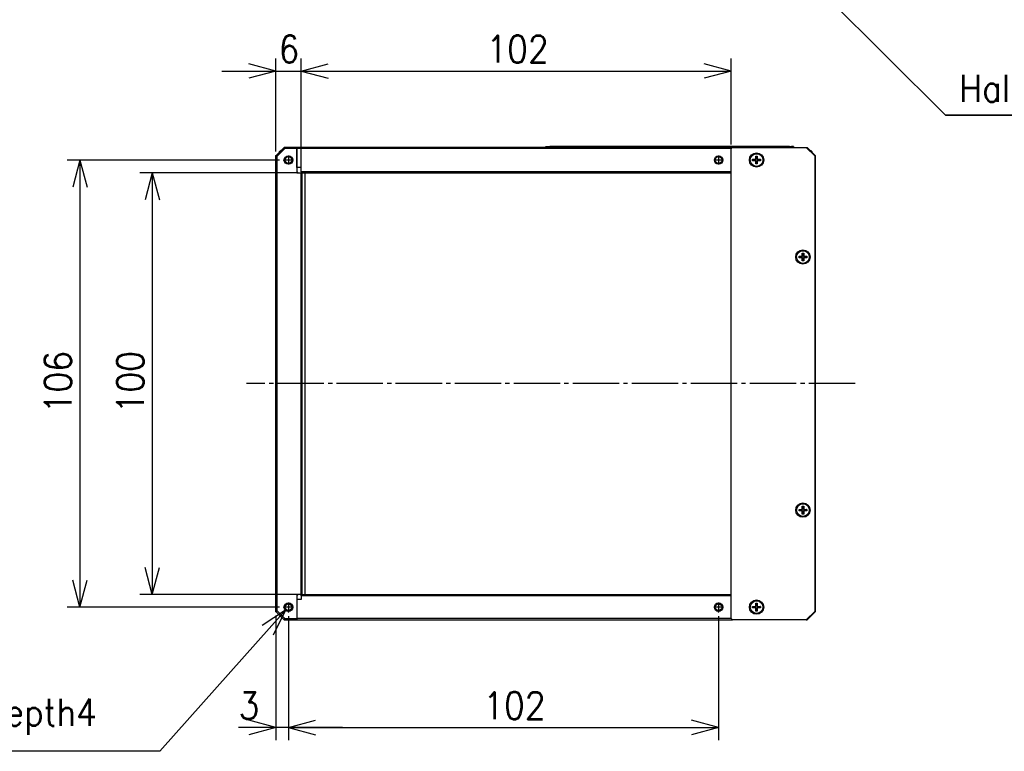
# Model space of a CAD drawing. Header units: inches. Extents: x 22 to 818, y 23 to 565.
# Tile 2 of 32: x 222 to 456, y 57 to 231. Entities that reach past the tile are written whole.
import ezdxf

# ---------------------------------------------------------------- set-up
doc = ezdxf.new("R2010")
doc.units = ezdxf.units.IN
doc.linetypes.add('DASH_CENTER', pattern=[14, 11, -1, 1, -1])
doc.layers.add('1', color=7, linetype='Continuous')
doc.styles.add('CONVERTER_11', font='txt.shx', dxfattribs={"width": 0.9})
doc.dimstyles.new('ME10_DIM_10', dxfattribs={"dimtxt": 6.4, "dimasz": 6.4, "dimexe": 3, "dimexo": 1, "dimgap": 2, "dimtad": 1, "dimzin": 12, "dimdsep": 46, "dimtxsty": 'CONVERTER_11', "dimblk1": 'OPEN30', "dimblk2": 'OPEN30', "dimsah": 1, "dimcen": 0.09, "dimclrd": 3, "dimclre": 3, "dimclrt": 4, "dimadec": 0, "dimazin": 0, "dimtfac": 1, "dimtdec": 4, "dimtix": 1, "dimtmove": 0, "dimatfit": 3, "dimfxl": 1, "dimtolj": 1, "dimtzin": 0, "dimarcsym": 0})
doc.dimstyles.new('ME10_DIM_11', dxfattribs={"dimtxt": 6.4, "dimasz": 6.4, "dimexe": 3, "dimexo": 1, "dimgap": 2, "dimtad": 1, "dimzin": 12, "dimdsep": 46, "dimtxsty": 'CONVERTER_11', "dimblk1": 'OPEN30', "dimblk2": 'OPEN30', "dimsah": 1, "dimcen": 0.09, "dimclrd": 3, "dimclre": 3, "dimclrt": 4, "dimadec": 0, "dimazin": 0, "dimtfac": 1, "dimtdec": 4, "dimtix": 1, "dimtmove": 0, "dimatfit": 3, "dimfxl": 1, "dimtolj": 1, "dimtzin": 0, "dimarcsym": 0})
doc.dimstyles.new('ME10_DIM_12', dxfattribs={"dimtxt": 6.4, "dimasz": 6.4, "dimexe": 3, "dimexo": 1, "dimgap": 2, "dimtad": 1, "dimzin": 12, "dimdsep": 46, "dimtxsty": 'CONVERTER_11', "dimblk1": 'OPEN30', "dimblk2": 'OPEN30', "dimsah": 1, "dimcen": 0.09, "dimclrd": 3, "dimclre": 3, "dimclrt": 4, "dimadec": 0, "dimazin": 0, "dimtfac": 1, "dimtdec": 4, "dimtix": 1, "dimtmove": 0, "dimatfit": 3, "dimfxl": 1, "dimtolj": 1, "dimtzin": 0, "dimarcsym": 0})
doc.dimstyles.new('ME10_DIM_16', dxfattribs={"dimtxt": 6.4, "dimasz": 6.4, "dimexe": 3, "dimexo": 1, "dimgap": 2, "dimtad": 1, "dimzin": 12, "dimdsep": 46, "dimtxsty": 'CONVERTER_11', "dimblk1": 'OPEN30', "dimblk2": 'OPEN30', "dimsah": 1, "dimcen": 0.09, "dimclrd": 3, "dimclre": 3, "dimclrt": 4, "dimadec": 0, "dimazin": 0, "dimtfac": 1, "dimtdec": 4, "dimtix": 1, "dimtmove": 0, "dimatfit": 3, "dimfxl": 1, "dimtolj": 1, "dimtzin": 0, "dimarcsym": 0})
doc.dimstyles.new('ME10_DIM_17', dxfattribs={"dimtxt": 6.4, "dimasz": 6.4, "dimexe": 3, "dimexo": 1, "dimgap": 2, "dimtad": 1, "dimzin": 12, "dimdsep": 46, "dimtxsty": 'CONVERTER_11', "dimblk1": 'OPEN30', "dimblk2": 'OPEN30', "dimsah": 1, "dimcen": 0.09, "dimclrd": 3, "dimclre": 3, "dimclrt": 4, "dimadec": 0, "dimazin": 0, "dimtfac": 1, "dimtdec": 4, "dimtix": 1, "dimtmove": 0, "dimatfit": 3, "dimfxl": 1, "dimtolj": 1, "dimtzin": 0, "dimarcsym": 0})
doc.dimstyles.new('ME10_DIM_18', dxfattribs={"dimtxt": 6.4, "dimasz": 6.4, "dimexe": 3, "dimexo": 1, "dimgap": 2, "dimtad": 1, "dimzin": 12, "dimdsep": 46, "dimtxsty": 'CONVERTER_11', "dimblk1": 'OPEN30', "dimblk2": 'OPEN30', "dimsah": 1, "dimcen": 0.09, "dimclrd": 3, "dimclre": 3, "dimclrt": 4, "dimadec": 0, "dimazin": 0, "dimtfac": 1, "dimtdec": 4, "dimtix": 1, "dimtmove": 0, "dimatfit": 3, "dimfxl": 1, "dimtolj": 1, "dimtzin": 0, "dimarcsym": 0})
doc.dimstyles.get("Standard").update_dxf_attribs({"dimtxt": 0.18, "dimasz": 0.18, "dimexe": 0.18, "dimexo": 0.0625, "dimgap": 0.09, "dimtad": 0, "dimtih": 1, "dimtoh": 1, "dimdec": 4, "dimzin": 0, "dimdsep": 46, "dimtxsty": 'Standard', "dimcen": 0.09, "dimadec": 0, "dimazin": 0, "dimtfac": 1, "dimtdec": 4, "dimtofl": 0, "dimtmove": 0, "dimatfit": 3, "dimfxl": 1, "dimtolj": 1, "dimtzin": 0, "dimarcsym": 0})

# ---------------------------------------------------------------- blocks, each defined once
blk = doc.blocks.new('_D28')
at = {"layer": '1', "color": 3, "linetype": 'Continuous'}
for p, q in [((285.23, 90.55), (255.4, 57.12)), ((285.23, 90.55), (279.69, 86.91)), ((285.23, 90.55), (282.25, 84.63)), ((255.4, 57.12), (189, 57.12))]:
    blk.add_line(p, q, dxfattribs=at)
at = {"layer": '1', "color": 4, "insert": (191.81, 61.04), "char_height": 6.4, "attachment_point": 7, "rotation": 0.0001, "style": 'CONVERTER_11'}
blk.add_mtext('4-M2depth4', dxfattribs=at)
blk = doc.blocks.new('*D6')
at = {"layer": '1', "color": 3, "linetype": 'Continuous'}
for p, q in [((285.9, 89.19), (285.9, 59.77)), ((387.9, 89.19), (387.9, 59.77)), ((285.9, 62.77), (387.9, 62.77))]:
    blk.add_line(p, q, dxfattribs=at)
at = {"layer": '1', "color": 3}
for p, q in [((285.9, 62.77), (292.3, 64.48)), ((387.9, 62.77), (381.5, 64.48)), ((285.9, 62.77), (292.3, 61.05)), ((387.9, 62.77), (381.5, 61.05))]:
    blk.add_line(p, q, dxfattribs=at)
at = {"layer": '1', "color": 4, "insert": (332.07, 64.77), "char_height": 6.4, "attachment_point": 7, "rotation": 0.0003, "line_spacing_factor": 0.60024, "style": 'CONVERTER_11'}
blk.add_mtext('102', dxfattribs=at)
blk = doc.blocks.new('_OPEN30')
at = {"color": 0, "linetype": 'ByBlock', "lineweight": -2}
for p, q in [((-1, 0.267949), (0, 0)), ((0, 0), (-1, -0.267949)), ((0, 0), (-1, 0))]:
    blk.add_line(p, q, dxfattribs=at)
blk = doc.blocks.new('*D8')
at = {"layer": '1', "color": 3, "linetype": 'Continuous'}
for p, q in [((282.9, 89.29), (282.9, 59.77)), ((285.9, 89.19), (285.9, 59.77)), ((298.7, 62.77), (274.07, 62.77))]:
    blk.add_line(p, q, dxfattribs=at)
at = {"layer": '1', "color": 3}
for p, q in [((282.9, 62.77), (276.5, 64.48)), ((285.9, 62.77), (292.3, 64.48)), ((282.9, 62.77), (276.5, 61.05)), ((285.9, 62.77), (292.3, 61.05))]:
    blk.add_line(p, q, dxfattribs=at)
at = {"layer": '1', "color": 4, "insert": (274.07, 64.77), "char_height": 6.4, "attachment_point": 7, "rotation": 0.0003, "line_spacing_factor": 0.60024, "style": 'CONVERTER_11'}
blk.add_mtext('3', dxfattribs=at)
blk = doc.blocks.new('*D9')
at = {"layer": '1', "color": 3, "linetype": 'Continuous'}
for p, q in [((283.8, 197.29), (233.45, 197.29)), ((236.45, 197.29), (236.45, 91.29)), ((283.8, 91.29), (233.45, 91.29))]:
    blk.add_line(p, q, dxfattribs=at)
at = {"layer": '1', "color": 3}
for p, q in [((236.45, 197.29), (234.73, 190.89)), ((236.45, 197.29), (238.16, 190.89)), ((236.45, 91.29), (234.73, 97.69)), ((236.45, 91.29), (238.16, 97.69))]:
    blk.add_line(p, q, dxfattribs=at)
at = {"layer": '1', "color": 4, "insert": (234.45, 137.21), "char_height": 6.4, "attachment_point": 7, "rotation": 90, "line_spacing_factor": 0.60024, "style": 'CONVERTER_11'}
blk.add_mtext('106', dxfattribs=at)
blk = doc.blocks.new('*D13')
at = {"layer": '1', "color": 3, "linetype": 'Continuous'}
for p, q in [((288.9, 195.59), (288.9, 221.38)), ((390.9, 200.99), (390.9, 221.38)), ((288.9, 218.38), (390.9, 218.38))]:
    blk.add_line(p, q, dxfattribs=at)
at = {"layer": '1', "color": 3}
for p, q in [((288.9, 218.38), (295.3, 220.1)), ((390.9, 218.38), (384.5, 220.1)), ((288.9, 218.38), (295.3, 216.67)), ((390.9, 218.38), (384.5, 216.67))]:
    blk.add_line(p, q, dxfattribs=at)
at = {"layer": '1', "color": 4, "insert": (332.81, 220.38), "char_height": 6.4, "attachment_point": 7, "rotation": 0.0003, "line_spacing_factor": 0.60024, "style": 'CONVERTER_11'}
blk.add_mtext('102', dxfattribs=at)
blk = doc.blocks.new('*D14')
at = {"layer": '1', "color": 3}
for p, q in [((282.9, 218.38), (276.5, 220.1)), ((288.9, 218.38), (295.3, 220.1)), ((282.9, 218.38), (276.5, 216.67)), ((288.9, 218.38), (295.3, 216.67))]:
    blk.add_line(p, q, dxfattribs=at)
at = {"layer": '1', "color": 3, "linetype": 'Continuous'}
for p, q in [((282.9, 199.29), (282.9, 221.38)), ((288.9, 195.29), (288.9, 221.38)), ((270.1, 218.38), (301.7, 218.38))]:
    blk.add_line(p, q, dxfattribs=at)
at = {"layer": '1', "color": 4, "insert": (283.54, 220.38), "char_height": 6.4, "attachment_point": 7, "rotation": 0.0003, "line_spacing_factor": 0.60024, "style": 'CONVERTER_11'}
blk.add_mtext('6', dxfattribs=at)
blk = doc.blocks.new('*D15')
at = {"layer": '1', "color": 3, "linetype": 'Continuous'}
for p, q in [((287.9, 194.29), (250.61, 194.29)), ((253.61, 194.29), (253.61, 94.29)), ((287.9, 94.29), (250.61, 94.29))]:
    blk.add_line(p, q, dxfattribs=at)
at = {"layer": '1', "color": 3}
for p, q in [((253.61, 194.29), (251.89, 187.89)), ((253.61, 194.29), (255.32, 187.89)), ((253.61, 94.29), (251.89, 100.69)), ((253.61, 94.29), (255.32, 100.69))]:
    blk.add_line(p, q, dxfattribs=at)
at = {"layer": '1', "color": 4, "insert": (251.61, 137.21), "char_height": 6.4, "attachment_point": 7, "rotation": 90, "line_spacing_factor": 0.60024, "style": 'CONVERTER_11'}
blk.add_mtext('100', dxfattribs=at)

msp = doc.modelspace()

# ---------------------------------------------------------------- linework, layer by layer
at = {"color": 250, "linetype": 'Continuous'}
for p, q in [((282.897, 198.293), (284.897, 200.293)), ((283.197, 198.169), (285.021, 199.993)), ((283.797, 199.283), (284.057, 199.543)), ((283.797, 199.193), (283.797, 199.283)), ((284.057, 199.453), (284.057, 199.543)), ((284.147, 199.543), (284.057, 199.543)), ((285.021, 199.993), (284.897, 200.293)), ((287.897, 200.293), (284.897, 200.293)), ((287.897, 199.993), (285.021, 199.993)), ((287.897, 200.293), (287.897, 199.993)), ((391.197, 200.293), (287.897, 200.293)), ((287.897, 199.993), (287.897, 200.293)), ((287.897, 195.493), (287.897, 199.993)), ((390.897, 199.993), (287.897, 199.993)), ((287.897, 199.993), (287.897, 195.493)), ((346.897, 200.293), (346.897, 200.493)), ((346.897, 200.493), (347.897, 200.493)), ((404.697, 200.493), (347.897, 200.493)), ((384.697, 200.503), (384.197, 200.503)), ((384.197, 200.493), (384.197, 200.503)), ((384.697, 200.493), (384.697, 200.503)), ((384.697, 200.503), (390.597, 200.503)), ((390.597, 200.503), (405.197, 200.503)), ((391.197, 200.293), (390.897, 199.993)), ((390.897, 88.593), (390.897, 199.993)), ((391.197, 200.293), (408.697, 200.293)), ((404.697, 200.493), (405.697, 200.493)), ((405.697, 200.503), (405.197, 200.503)), ((405.197, 200.503), (405.197, 200.493)), ((405.697, 200.503), (405.697, 200.493)), ((405.697, 200.493), (405.697, 200.293)), ((408.697, 200.293), (408.897, 200.293)), ((408.697, 200.293), (410.697, 198.293)), ((408.897, 200.293), (410.897, 198.293)), ((409.647, 199.543), (409.737, 199.543)), ((409.737, 199.543), (409.737, 199.453)), ((409.997, 199.283), (409.737, 199.543)), ((409.997, 199.283), (409.997, 199.193)), ((282.897, 90.293), (282.897, 198.293)), ((283.197, 198.169), (282.897, 198.293)), ((283.197, 90.418), (283.197, 198.169)), ((395.972, 197.478), (396.712, 197.478)), ((395.972, 197.478), (396.038, 197.412)), ((395.972, 197.108), (395.972, 197.478)), ((395.972, 197.108), (396.038, 197.175)), ((396.712, 197.108), (395.972, 197.108)), ((396.12, 197.412), (396.778, 197.412)), ((396.778, 197.175), (396.12, 197.175)), ((396.712, 197.478), (396.712, 198.218)), ((396.712, 198.218), (396.778, 198.152)), ((396.712, 198.218), (397.082, 198.218)), ((396.712, 197.478), (396.778, 197.412)), ((396.712, 197.108), (396.778, 197.175)), ((396.712, 196.368), (396.712, 197.108)), ((396.712, 196.368), (396.778, 196.435)), ((397.082, 196.368), (396.712, 196.368)), ((396.778, 197.412), (396.778, 198.07)), ((396.778, 196.517), (396.778, 197.175)), ((397.082, 198.218), (397.015, 198.152)), ((397.015, 198.07), (397.015, 197.412)), ((397.082, 197.478), (397.015, 197.412)), ((397.015, 197.412), (397.673, 197.412)), ((397.082, 197.108), (397.015, 197.175)), ((397.673, 197.175), (397.015, 197.175)), ((397.015, 197.175), (397.015, 196.517)), ((397.082, 196.368), (397.015, 196.435)), ((397.082, 198.218), (397.082, 197.478)), ((397.082, 197.478), (397.822, 197.478)), ((397.082, 197.108), (397.082, 196.368)), ((397.822, 197.108), (397.082, 197.108)), ((397.822, 197.478), (397.755, 197.412)), ((397.822, 197.108), (397.755, 197.175)), ((397.822, 197.478), (397.822, 197.108)), ((410.697, 198.293), (410.697, 90.293)), ((410.897, 90.293), (410.897, 198.293)), ((288.897, 195.493), (287.897, 195.493)), ((287.897, 195.493), (287.897, 194.293)), ((287.897, 194.593), (288.197, 194.293)), ((287.897, 194.293), (288.897, 194.293)), ((288.897, 194.593), (288.897, 195.493)), ((288.897, 194.593), (390.897, 194.593)), ((288.897, 194.593), (289.197, 194.293)), ((288.897, 194.593), (288.897, 194.293)), ((289.139, 194.293), (288.897, 194.293)), ((288.897, 194.193), (288.897, 194.293)), ((288.897, 194.193), (289.097, 194.193)), ((288.897, 94.393), (288.897, 194.193)), ((289.097, 94.393), (289.097, 194.193)), ((289.139, 194.293), (289.163, 194.327)), ((289.139, 194.293), (289.197, 194.293)), ((289.139, 94.293), (289.139, 194.293)), ((289.197, 194.293), (390.897, 194.293)), ((289.846, 94.293), (289.846, 194.293)), ((407.712, 174.478), (407.712, 175.218)), ((407.712, 175.218), (408.082, 175.218)), ((407.712, 175.218), (407.778, 175.152)), ((408.082, 175.218), (408.015, 175.152)), ((408.082, 175.218), (408.082, 174.478)), ((406.972, 174.478), (407.712, 174.478)), ((406.972, 174.108), (406.972, 174.478)), ((406.972, 174.478), (407.038, 174.412)), ((406.972, 174.108), (407.038, 174.175)), ((407.712, 174.108), (406.972, 174.108)), ((407.12, 174.412), (407.778, 174.412)), ((407.778, 174.175), (407.12, 174.175)), ((407.712, 174.478), (407.778, 174.412)), ((407.712, 174.108), (407.778, 174.175)), ((407.712, 173.368), (407.712, 174.108)), ((407.712, 173.368), (407.778, 173.435)), ((408.082, 173.368), (407.712, 173.368)), ((407.778, 174.412), (407.778, 175.07)), ((407.778, 173.517), (407.778, 174.175)), ((408.015, 175.07), (408.015, 174.412)), ((408.082, 174.478), (408.015, 174.412)), ((408.015, 174.412), (408.673, 174.412)), ((408.015, 174.175), (408.015, 173.517)), ((408.673, 174.175), (408.015, 174.175)), ((408.082, 174.108), (408.015, 174.175)), ((408.082, 173.368), (408.015, 173.435)), ((408.082, 174.478), (408.822, 174.478)), ((408.822, 174.108), (408.082, 174.108)), ((408.082, 174.108), (408.082, 173.368)), ((408.822, 174.478), (408.755, 174.412)), ((408.822, 174.108), (408.755, 174.175)), ((408.822, 174.478), (408.822, 174.108)), ((406.972, 114.478), (407.712, 114.478)), ((406.972, 114.108), (406.972, 114.478)), ((406.972, 114.478), (407.038, 114.412)), ((407.712, 114.478), (407.712, 115.218)), ((407.712, 115.218), (408.082, 115.218)), ((407.712, 115.218), (407.778, 115.152)), ((407.712, 114.478), (407.778, 114.412)), ((407.778, 114.412), (407.778, 115.07)), ((408.082, 115.218), (408.015, 115.152)), ((408.015, 115.07), (408.015, 114.412)), ((408.082, 114.478), (408.015, 114.412)), ((408.082, 115.218), (408.082, 114.478)), ((408.082, 114.478), (408.822, 114.478)), ((408.822, 114.478), (408.755, 114.412)), ((408.822, 114.478), (408.822, 114.108)), ((406.972, 114.108), (407.038, 114.175)), ((407.712, 114.108), (406.972, 114.108)), ((407.12, 114.412), (407.778, 114.412)), ((407.778, 114.175), (407.12, 114.175)), ((407.712, 114.108), (407.778, 114.175)), ((407.712, 113.368), (407.712, 114.108)), ((407.712, 113.368), (407.778, 113.435)), ((408.082, 113.368), (407.712, 113.368)), ((407.778, 113.517), (407.778, 114.175)), ((408.015, 114.412), (408.673, 114.412)), ((408.015, 114.175), (408.015, 113.517)), ((408.673, 114.175), (408.015, 114.175)), ((408.082, 114.108), (408.015, 114.175)), ((408.082, 113.368), (408.015, 113.435)), ((408.822, 114.108), (408.082, 114.108)), ((408.082, 114.108), (408.082, 113.368)), ((408.822, 114.108), (408.755, 114.175)), ((287.897, 93.993), (288.197, 94.293)), ((287.897, 94.293), (287.897, 93.093)), ((288.897, 94.293), (287.897, 94.293)), ((288.897, 94.393), (289.097, 94.393)), ((288.897, 94.293), (288.897, 94.393)), ((289.139, 94.293), (288.897, 94.293)), ((288.897, 93.993), (288.897, 94.293)), ((288.897, 93.993), (289.197, 94.293)), ((390.897, 93.993), (288.897, 93.993)), ((288.897, 93.993), (288.897, 93.093)), ((289.163, 94.259), (289.139, 94.293)), ((289.139, 94.293), (289.197, 94.293)), ((289.197, 94.293), (390.897, 94.293)), ((289.197, 94.293), (289.846, 94.293)), ((287.897, 93.093), (287.897, 88.593)), ((288.897, 93.093), (287.897, 93.093)), ((287.897, 93.093), (287.897, 88.593)), ((395.972, 91.478), (396.712, 91.478)), ((395.972, 91.108), (395.972, 91.478)), ((395.972, 91.478), (396.038, 91.412)), ((395.972, 91.108), (396.038, 91.175)), ((396.712, 91.108), (395.972, 91.108)), ((396.12, 91.412), (396.778, 91.412)), ((396.778, 91.175), (396.12, 91.175)), ((396.712, 91.478), (396.712, 92.218)), ((396.712, 92.218), (397.082, 92.218)), ((396.712, 92.218), (396.778, 92.152)), ((396.712, 91.478), (396.778, 91.412)), ((396.712, 91.108), (396.778, 91.175)), ((396.712, 90.368), (396.712, 91.108)), ((396.778, 91.412), (396.778, 92.07)), ((396.778, 90.517), (396.778, 91.175)), ((397.082, 92.218), (397.015, 92.152)), ((397.015, 92.07), (397.015, 91.412)), ((397.082, 91.478), (397.015, 91.412)), ((397.015, 91.412), (397.673, 91.412)), ((397.015, 91.175), (397.015, 90.517)), ((397.673, 91.175), (397.015, 91.175)), ((397.082, 91.108), (397.015, 91.175)), ((397.082, 92.218), (397.082, 91.478)), ((397.082, 91.478), (397.822, 91.478)), ((397.822, 91.108), (397.082, 91.108)), ((397.082, 91.108), (397.082, 90.368)), ((397.822, 91.478), (397.755, 91.412)), ((397.822, 91.108), (397.755, 91.175)), ((397.822, 91.478), (397.822, 91.108)), ((283.197, 90.418), (282.897, 90.293)), ((284.897, 88.293), (282.897, 90.293)), ((285.021, 88.593), (283.197, 90.418)), ((283.797, 89.303), (283.797, 89.393)), ((283.797, 89.303), (284.057, 89.043)), ((284.057, 89.043), (284.057, 89.133)), ((284.147, 89.043), (284.057, 89.043)), ((396.712, 90.368), (396.778, 90.435)), ((397.082, 90.368), (396.712, 90.368)), ((397.082, 90.368), (397.015, 90.435)), ((410.697, 90.293), (408.697, 88.293)), ((408.897, 88.293), (410.897, 90.293)), ((284.897, 88.293), (285.021, 88.593)), ((284.897, 88.293), (287.897, 88.293)), ((285.021, 88.593), (287.897, 88.593)), ((287.897, 88.593), (287.897, 88.293)), ((390.897, 88.593), (287.897, 88.593)), ((287.897, 88.593), (287.897, 88.293)), ((287.897, 88.293), (391.197, 88.293)), ((390.897, 88.593), (391.197, 88.293)), ((408.697, 88.293), (391.197, 88.293)), ((408.697, 88.293), (408.897, 88.293))]:
    msp.add_line(p, q, dxfattribs=at)
at = {"color": 126, "linetype": 'Continuous', "true_color": 0x008060}
for p, q in [((347.897, 200.293), (347.897, 200.493)), ((404.697, 200.493), (404.697, 200.293))]:
    msp.add_line(p, q, dxfattribs=at)
at = {"color": 250, "linetype": 'Continuous'}
for centre, radius in [((396.897, 197.293), 1.7), ((396.897, 197.293), 1.5), ((285.897, 197.293), 1), ((285.897, 197.293), 0.8), ((387.897, 197.293), 1), ((387.897, 197.293), 0.8), ((407.897, 174.293), 1.7), ((407.897, 174.293), 1.5), ((407.897, 114.293), 1.7), ((407.897, 114.293), 1.5), ((285.897, 91.293), 1), ((285.897, 91.293), 0.8), ((387.897, 91.293), 1), ((387.897, 91.293), 0.8), ((396.897, 91.293), 1.7), ((396.897, 91.293), 1.5)]:
    msp.add_circle(centre, radius, dxfattribs=at)
at = {"layer": '1', "color": 1, "linetype": 'DASH_CENTER'}
for p, q in [((286.997, 197.293), (284.797, 197.293)), ((285.897, 198.393), (285.897, 196.193)), ((388.997, 197.293), (386.797, 197.293)), ((387.897, 198.393), (387.897, 196.193)), ((420.31, 144.293), (275.924, 144.293)), ((286.997, 91.293), (284.797, 91.293)), ((285.897, 92.393), (285.897, 90.193)), ((388.997, 91.293), (386.797, 91.293)), ((387.897, 92.393), (387.897, 90.193))]:
    msp.add_line(p, q, dxfattribs=at)
at = {"layer": '1', "color": 7}
for p in [(390.897, 199.993), (282.897, 198.293), (284.797, 197.293), (288.897, 194.593), (288.897, 194.293), (288.897, 194.293), (288.897, 94.293), (284.797, 91.293), (282.897, 90.293), (285.897, 90.193), (285.897, 90.193), (387.897, 90.193)]:
    msp.add_point(p, dxfattribs=at)

# ---------------------------------------------------------------- block references
at = {"layer": '1'}
msp.add_blockref('_D28', (0, 0), dxfattribs=at)

# ---------------------------------------------------------------- texts
at = {"layer": '1', "color": 4, "style": 'CONVERTER_11', "width": 0.9}
msp.add_text('Half Mirror', height=6.4, dxfattribs=at).set_placement((444.913, 211.091))

# ---------------------------------------------------------------- dimensions: what is measured, and where the dimension line sits
at = {"layer": '1'}
for base, p1, p2, text, dimstyle, picture, middle in [((288.897, 218.384), (282.897, 198.293), (288.897, 194.293), '6', 'ME10_DIM_17', '*D14', (285.897, 223.584)), ((390.897, 218.384), (288.897, 194.593), (390.897, 199.993), '102', 'ME10_DIM_16', '*D13', (339.897, 223.584)), ((285.897, 62.766), (282.897, 90.293), (285.897, 90.193), '3', 'ME10_DIM_11', '*D8', (276.436, 67.966)), ((387.897, 62.766), (285.897, 90.193), (387.897, 90.193), '102', 'ME10_DIM_10', '*D6', (339.15, 67.966))]:
    dim = msp.add_linear_dim(base=base, p1=p1, p2=p2, text=text, dimstyle=dimstyle, dxfattribs=at)
    dim.commit()
    dim.dimension.update_dxf_attribs({"geometry": picture, "text_midpoint": middle, "text_rotation": 0.00014})
for base, p1, p2, text, dimstyle, picture, middle in [((236.446, 91.293), (284.797, 197.293), (284.797, 91.293), '106', 'ME10_DIM_12', '*D9', (231.246, 144.293)), ((253.605, 94.293), (288.897, 194.293), (288.897, 94.293), '100', 'ME10_DIM_18', '*D15', (248.405, 144.293))]:
    dim = msp.add_linear_dim(base=base, p1=p1, p2=p2, angle=90, text=text, dimstyle=dimstyle, dxfattribs=at)
    dim.commit()
    dim.dimension.update_dxf_attribs({"geometry": picture, "text_midpoint": middle, "text_rotation": 90})

# ---------------------------------------------------------------- leaders
at = {"layer": '1', "color": 3, "linetype": 'Continuous', "has_arrowhead": 0}
msp.add_leader([(347.88, 301.724), (441.713, 207.891), (496.273, 207.891), (441.713, 207.891)], dimstyle='Standard', dxfattribs=at)

doc.saveas('drawing.dxf')
